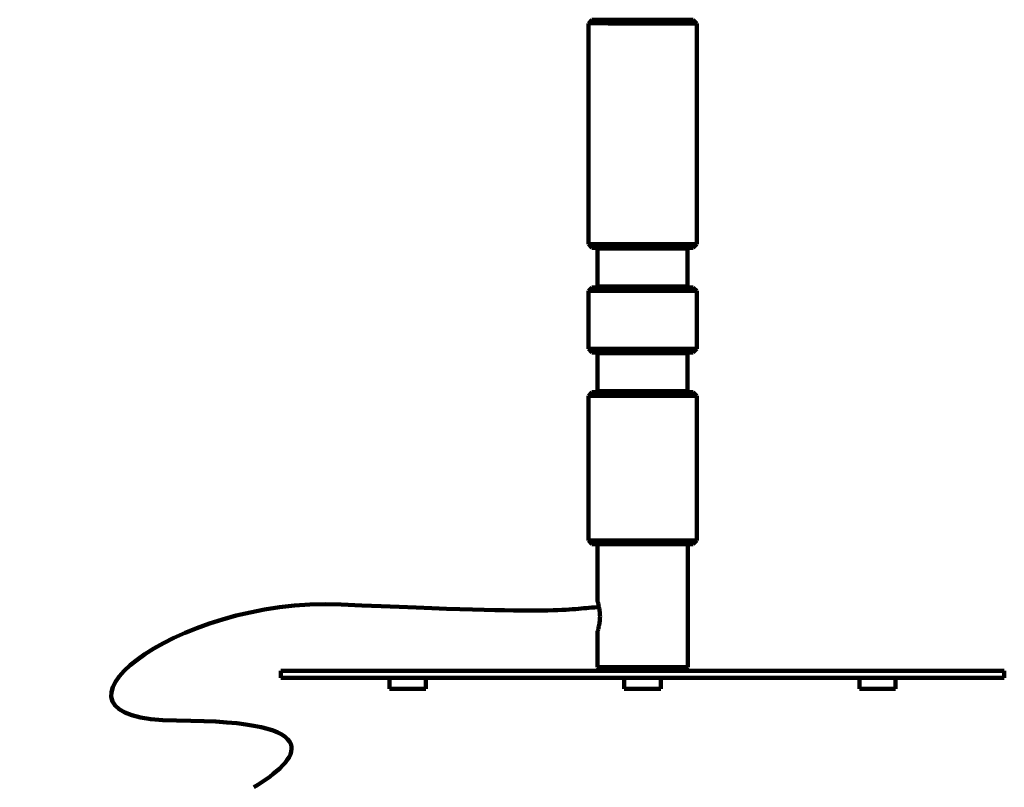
# Model space of a CAD drawing. Header units: millimetres. Extents: x -91 to 147, y -66 to 221.
# Tile 1 of 2: x -91 to 127, y -66 to 104. Entities that reach past the tile are written whole.
import ezdxf

# ---------------------------------------------------------------- set-up
doc = ezdxf.new("R2010")
doc.units = ezdxf.units.MM
doc.header["$MEASUREMENT"] = 0
doc.layers.add('Laag 1', color=7, linetype='Continuous', lineweight=0)

msp = doc.modelspace()

# ---------------------------------------------------------------- linework, layer by layer
at = {"layer": 'Laag 1', "color": 18, "lineweight": 200, "true_color": 0x000000}
for p, q in [((35.59, 103.95), (34.84, 103.14)), ((34.84, 103.16), (34.91, 103.16)), ((34.84, 54.42), (34.84, 103.14)), ((34.91, 103.16), (35.05, 103.16)), ((35.05, 103.16), (35.18, 103.16)), ((35.18, 103.16), (35.39, 103.16)), ((35.39, 103.16), (35.66, 103.16)), ((35.66, 103.95), (35.59, 103.95)), ((35.72, 103.95), (35.66, 103.95)), ((35.66, 103.16), (35.92, 103.16)), ((35.86, 103.95), (35.72, 103.95)), ((35.99, 103.95), (35.86, 103.95)), ((35.92, 103.16), (36.26, 103.16)), ((36.19, 103.95), (35.99, 103.95)), ((36.47, 103.95), (36.19, 103.95)), ((36.26, 103.16), (36.67, 103.16)), ((36.74, 103.95), (36.47, 103.95)), ((36.67, 103.16), (37.07, 103.16)), ((37.07, 103.95), (36.74, 103.95)), ((37.48, 103.95), (37.07, 103.95)), ((37.07, 103.16), (37.55, 103.16)), ((37.88, 103.95), (37.48, 103.95)), ((37.55, 103.16), (38.09, 103.16)), ((38.36, 103.95), (37.88, 103.95)), ((38.09, 103.16), (38.56, 103.16)), ((38.9, 103.95), (38.36, 103.95)), ((38.56, 103.16), (39.17, 103.16)), ((39.44, 103.95), (38.9, 103.95)), ((39.17, 103.14), (39.71, 103.14)), ((39.98, 103.95), (39.44, 103.95)), ((39.71, 103.14), (40.38, 103.14)), ((40.59, 103.95), (39.98, 103.95)), ((40.38, 103.14), (40.99, 103.14)), ((41.19, 103.95), (40.59, 103.95)), ((40.99, 103.14), (41.67, 103.14)), ((41.8, 103.95), (41.19, 103.95)), ((41.67, 103.14), (42.34, 103.14)), ((42.48, 103.95), (41.8, 103.95)), ((42.34, 103.14), (43.09, 103.14)), ((43.15, 103.95), (42.48, 103.95)), ((43.09, 103.14), (43.76, 103.14)), ((43.9, 103.95), (43.15, 103.95)), ((43.76, 103.14), (44.57, 103.14)), ((44.57, 103.95), (43.9, 103.95)), ((45.31, 103.95), (44.57, 103.95)), ((44.57, 103.14), (45.24, 103.14)), ((45.24, 103.14), (45.99, 103.14)), ((46.06, 103.95), (45.31, 103.95)), ((45.99, 103.14), (46.8, 103.14)), ((46.8, 103.95), (46.06, 103.95)), ((47.47, 103.95), (46.8, 103.95)), ((46.8, 103.14), (47.54, 103.14)), ((48.22, 103.95), (47.47, 103.95)), ((47.54, 103.14), (48.28, 103.14)), ((48.96, 103.95), (48.22, 103.95)), ((48.28, 103.14), (49.03, 103.14)), ((49.64, 103.95), (48.96, 103.95)), ((49.03, 103.14), (49.77, 103.14)), ((50.38, 103.95), (49.64, 103.95)), ((49.77, 103.14), (50.45, 103.14)), ((51.05, 103.95), (50.38, 103.95)), ((50.45, 103.14), (51.19, 103.14)), ((51.73, 103.95), (51.05, 103.95)), ((51.19, 103.14), (51.86, 103.14)), ((52.34, 103.95), (51.73, 103.95)), ((51.86, 103.14), (52.54, 103.14)), ((52.95, 103.95), (52.34, 103.95)), ((52.54, 103.14), (53.22, 103.14)), ((53.55, 103.95), (52.95, 103.95)), ((53.22, 103.14), (53.82, 103.14)), ((54.16, 103.95), (53.55, 103.95)), ((53.82, 103.14), (54.43, 103.14)), ((54.7, 103.95), (54.16, 103.95)), ((54.43, 103.14), (54.97, 103.14)), ((55.17, 103.95), (54.7, 103.95)), ((54.97, 103.14), (55.51, 103.14)), ((55.65, 103.95), (55.17, 103.95)), ((55.51, 103.14), (55.99, 103.14)), ((56.05, 103.95), (55.65, 103.95)), ((55.99, 103.14), (56.46, 103.14)), ((56.46, 103.95), (56.05, 103.95)), ((56.79, 103.95), (56.46, 103.95)), ((56.46, 103.14), (56.86, 103.14)), ((57.06, 103.95), (56.79, 103.95)), ((56.86, 103.14), (57.27, 103.14)), ((57.33, 103.95), (57.06, 103.95)), ((57.27, 103.14), (57.6, 103.14)), ((57.6, 103.95), (57.33, 103.95)), ((57.74, 103.95), (57.6, 103.95)), ((57.6, 103.14), (57.87, 103.14)), ((57.87, 103.95), (57.74, 103.95)), ((57.94, 103.95), (57.87, 103.95)), ((57.87, 103.14), (58.14, 103.14)), ((57.94, 103.95), (58.75, 103.14)), ((58.14, 103.14), (58.35, 103.14)), ((58.35, 103.14), (58.55, 103.14)), ((58.55, 103.14), (58.62, 103.14)), ((58.62, 103.14), (58.75, 103.14)), ((58.75, 54.42), (58.75, 103.14)), ((34.91, 54.42), (34.84, 54.42)), ((35.59, 53.6), (34.84, 54.42)), ((35.05, 54.42), (34.91, 54.42)), ((35.18, 54.42), (35.05, 54.42)), ((35.39, 54.42), (35.18, 54.42)), ((35.66, 54.42), (35.39, 54.42)), ((35.92, 54.42), (35.66, 54.42)), ((36.26, 54.42), (35.92, 54.42)), ((36.67, 54.42), (36.26, 54.42)), ((37.07, 54.42), (36.67, 54.42)), ((37.55, 54.42), (37.07, 54.42)), ((38.09, 54.42), (37.55, 54.42)), ((38.56, 54.42), (38.09, 54.42)), ((39.17, 54.42), (38.56, 54.42)), ((39.71, 54.42), (39.17, 54.42)), ((40.38, 54.42), (39.71, 54.42)), ((40.99, 54.42), (40.38, 54.42)), ((41.67, 54.42), (40.99, 54.42)), ((42.34, 54.42), (41.67, 54.42)), ((43.09, 54.42), (42.34, 54.42)), ((43.76, 54.42), (43.09, 54.42)), ((44.57, 54.42), (43.76, 54.42)), ((45.25, 54.42), (44.57, 54.42)), ((45.99, 54.42), (45.25, 54.42)), ((46.8, 54.42), (45.99, 54.42)), ((47.54, 54.42), (46.8, 54.42)), ((48.28, 54.42), (47.54, 54.42)), ((49.03, 54.42), (48.28, 54.42)), ((49.77, 54.42), (49.03, 54.42)), ((50.45, 54.42), (49.77, 54.42)), ((51.19, 54.42), (50.45, 54.42)), ((51.86, 54.42), (51.19, 54.42)), ((52.54, 54.42), (51.86, 54.42)), ((53.22, 54.42), (52.54, 54.42)), ((53.82, 54.42), (53.22, 54.42)), ((54.43, 54.42), (53.82, 54.42)), ((54.97, 54.42), (54.43, 54.42)), ((55.51, 54.42), (54.97, 54.42)), ((55.99, 54.42), (55.51, 54.42)), ((56.46, 54.42), (55.99, 54.42)), ((56.86, 54.42), (56.46, 54.42)), ((57.27, 54.42), (56.86, 54.42)), ((57.61, 54.42), (57.27, 54.42)), ((57.88, 54.42), (57.61, 54.42)), ((58.14, 54.42), (57.88, 54.42)), ((57.94, 53.6), (58.75, 54.42)), ((58.35, 54.42), (58.14, 54.42)), ((58.55, 54.42), (58.35, 54.42)), ((58.62, 54.42), (58.55, 54.42)), ((58.75, 54.42), (58.62, 54.42)), ((35.59, 53.61), (35.66, 53.61)), ((35.66, 53.61), (35.72, 53.61)), ((35.72, 53.61), (35.86, 53.61)), ((35.86, 53.61), (35.99, 53.61)), ((35.99, 53.61), (36.2, 53.61)), ((36.2, 53.61), (36.47, 53.61)), ((36.47, 53.61), (36.74, 53.61)), ((36.74, 53.61), (37.07, 53.61)), ((37.01, 53.61), (36.81, 53.41)), ((36.81, 53.41), (36.87, 53.41)), ((36.81, 45.03), (36.81, 53.41)), ((36.87, 53.41), (37.01, 53.41)), ((37.01, 53.41), (37.21, 53.41)), ((37.07, 53.61), (37.48, 53.61)), ((37.21, 53.41), (37.41, 53.41)), ((37.41, 53.41), (37.68, 53.41)), ((37.48, 53.61), (37.88, 53.61)), ((37.68, 53.41), (37.95, 53.41)), ((37.88, 53.61), (38.36, 53.61)), ((37.95, 53.41), (38.29, 53.41)), ((38.29, 53.41), (38.7, 53.41)), ((38.36, 53.61), (38.9, 53.61)), ((38.7, 53.41), (39.1, 53.41)), ((38.9, 53.61), (39.44, 53.61)), ((39.1, 53.41), (39.58, 53.41)), ((39.44, 53.61), (39.98, 53.61)), ((39.58, 53.41), (40.11, 53.41)), ((39.98, 53.61), (40.59, 53.61)), ((40.11, 53.41), (40.66, 53.41)), ((40.59, 53.61), (41.19, 53.61)), ((40.66, 53.41), (41.2, 53.41)), ((41.19, 53.61), (41.8, 53.61)), ((41.2, 53.41), (41.8, 53.41)), ((41.8, 53.61), (42.48, 53.61)), ((41.8, 53.41), (42.41, 53.41)), ((42.41, 53.41), (43.02, 53.41)), ((42.48, 53.61), (43.15, 53.61)), ((43.02, 53.41), (43.69, 53.41)), ((43.15, 53.61), (43.9, 53.61)), ((43.69, 53.41), (44.37, 53.41)), ((43.9, 53.61), (44.57, 53.61)), ((44.37, 53.41), (45.04, 53.41)), ((44.57, 53.61), (45.32, 53.61)), ((45.04, 53.41), (45.72, 53.41)), ((45.32, 53.61), (46.06, 53.61)), ((45.72, 53.41), (46.4, 53.41)), ((46.06, 53.61), (46.8, 53.61)), ((46.4, 53.41), (47.14, 53.41)), ((46.8, 53.61), (47.47, 53.61)), ((47.14, 53.41), (47.81, 53.41)), ((47.47, 53.61), (48.22, 53.61)), ((47.81, 53.41), (48.49, 53.41)), ((48.22, 53.61), (48.96, 53.61)), ((48.49, 53.41), (49.16, 53.41)), ((48.96, 53.61), (49.64, 53.61)), ((49.16, 53.41), (49.84, 53.41)), ((49.64, 53.61), (50.38, 53.61)), ((49.84, 53.41), (50.51, 53.41)), ((50.38, 53.61), (51.05, 53.61)), ((50.51, 53.41), (51.12, 53.41)), ((51.05, 53.61), (51.73, 53.61)), ((51.12, 53.41), (51.73, 53.41)), ((51.73, 53.61), (52.34, 53.61)), ((51.73, 53.41), (52.34, 53.41)), ((52.34, 53.61), (52.95, 53.61)), ((52.34, 53.41), (52.88, 53.41)), ((52.88, 53.41), (53.48, 53.41)), ((52.95, 53.61), (53.55, 53.61)), ((53.48, 53.41), (53.96, 53.41)), ((53.55, 53.61), (54.16, 53.61)), ((53.96, 53.41), (54.43, 53.41)), ((54.16, 53.61), (54.7, 53.61)), ((54.43, 53.41), (54.84, 53.41)), ((54.7, 53.61), (55.17, 53.61)), ((54.84, 53.41), (55.24, 53.41)), ((55.17, 53.61), (55.65, 53.61)), ((55.24, 53.41), (55.58, 53.41)), ((55.58, 53.41), (55.91, 53.41)), ((55.65, 53.61), (56.05, 53.61)), ((55.91, 53.41), (56.18, 53.41)), ((56.05, 53.61), (56.46, 53.61)), ((56.18, 53.41), (56.39, 53.41)), ((56.39, 53.41), (56.52, 53.41)), ((56.46, 53.61), (56.8, 53.61)), ((56.52, 53.41), (56.66, 53.41)), ((56.59, 53.61), (56.72, 53.41)), ((56.66, 53.41), (56.72, 53.41)), ((56.72, 45.03), (56.72, 53.41)), ((56.8, 53.61), (57.07, 53.61)), ((57.07, 53.61), (57.34, 53.61)), ((57.34, 53.61), (57.61, 53.61)), ((57.61, 53.61), (57.74, 53.61)), ((57.74, 53.61), (57.88, 53.61)), ((57.88, 53.61), (57.94, 53.61)), ((34.84, 44.06), (34.91, 44.06)), ((35.59, 44.8), (34.85, 44.06)), ((34.85, 31.29), (34.85, 44.06)), ((34.91, 44.06), (35.05, 44.06)), ((35.05, 44.06), (35.18, 44.06)), ((35.18, 44.06), (35.39, 44.06)), ((35.39, 44.06), (35.66, 44.06)), ((35.66, 44.8), (35.59, 44.8)), ((35.72, 44.8), (35.66, 44.8)), ((35.66, 44.06), (35.93, 44.06)), ((35.86, 44.8), (35.72, 44.8)), ((36, 44.8), (35.86, 44.8)), ((35.93, 44.06), (36.26, 44.06)), ((36.2, 44.8), (36, 44.8)), ((36.47, 44.8), (36.2, 44.8)), ((36.26, 44.06), (36.67, 44.06)), ((36.74, 44.8), (36.47, 44.8)), ((36.67, 44.06), (37.07, 44.06)), ((37.08, 44.8), (36.74, 44.8)), ((36.87, 45.03), (36.81, 45.03)), ((37.01, 44.82), (36.81, 45.03)), ((37.01, 45.03), (36.87, 45.03)), ((37.21, 45.03), (37.01, 45.03)), ((37.07, 44.06), (37.55, 44.06)), ((37.48, 44.8), (37.08, 44.8)), ((37.41, 45.03), (37.21, 45.03)), ((37.68, 45.03), (37.41, 45.03)), ((37.88, 44.8), (37.48, 44.8)), ((37.55, 44.06), (38.09, 44.06)), ((37.95, 45.03), (37.68, 45.03)), ((38.36, 44.8), (37.88, 44.8)), ((38.29, 45.03), (37.95, 45.03)), ((38.09, 44.06), (38.56, 44.06)), ((38.7, 45.03), (38.29, 45.03)), ((38.9, 44.8), (38.36, 44.8)), ((38.56, 44.06), (39.17, 44.06)), ((39.1, 45.03), (38.7, 45.03)), ((39.44, 44.8), (38.9, 44.8)), ((39.58, 45.03), (39.1, 45.03)), ((39.17, 44.06), (39.71, 44.06)), ((39.98, 44.8), (39.44, 44.8)), ((40.11, 45.03), (39.58, 45.03)), ((39.71, 44.06), (40.38, 44.06)), ((40.59, 44.8), (39.98, 44.8)), ((40.66, 45.03), (40.11, 45.03)), ((40.38, 44.06), (40.99, 44.06)), ((41.19, 44.8), (40.59, 44.8)), ((41.2, 45.03), (40.66, 45.03)), ((40.99, 44.06), (41.67, 44.06)), ((41.8, 44.8), (41.19, 44.8)), ((41.8, 45.03), (41.2, 45.03)), ((41.67, 44.06), (42.34, 44.06)), ((42.41, 45.03), (41.8, 45.03)), ((42.48, 44.8), (41.8, 44.8)), ((42.34, 44.06), (43.09, 44.06)), ((43.02, 45.03), (42.41, 45.03)), ((43.15, 44.8), (42.48, 44.8)), ((43.69, 45.03), (43.02, 45.03)), ((43.09, 44.06), (43.76, 44.06)), ((43.9, 44.8), (43.15, 44.8)), ((44.37, 45.03), (43.69, 45.03)), ((43.76, 44.06), (44.57, 44.06)), ((44.57, 44.8), (43.9, 44.8)), ((45.04, 45.03), (44.37, 45.03)), ((45.31, 44.8), (44.57, 44.8)), ((44.57, 44.06), (45.25, 44.06)), ((45.72, 45.03), (45.04, 45.03)), ((45.25, 44.06), (45.99, 44.06)), ((46.06, 44.8), (45.31, 44.8)), ((46.4, 45.03), (45.72, 45.03)), ((45.99, 44.06), (46.8, 44.06)), ((46.8, 44.8), (46.06, 44.8)), ((47.14, 45.03), (46.4, 45.03)), ((47.48, 44.8), (46.8, 44.8)), ((46.8, 44.06), (47.54, 44.06)), ((47.81, 45.03), (47.14, 45.03)), ((48.22, 44.8), (47.48, 44.8)), ((47.54, 44.06), (48.29, 44.06)), ((48.49, 45.03), (47.81, 45.03)), ((48.96, 44.8), (48.22, 44.8)), ((48.29, 44.06), (49.03, 44.06)), ((49.16, 45.03), (48.49, 45.03)), ((49.64, 44.8), (48.96, 44.8)), ((49.03, 44.06), (49.77, 44.06)), ((49.84, 45.03), (49.16, 45.03)), ((50.38, 44.8), (49.64, 44.8)), ((49.77, 44.06), (50.45, 44.06)), ((50.51, 45.03), (49.84, 45.03)), ((51.05, 44.8), (50.38, 44.8)), ((50.45, 44.06), (51.19, 44.06)), ((51.12, 45.03), (50.51, 45.03)), ((51.73, 44.8), (51.05, 44.8)), ((51.73, 45.03), (51.12, 45.03)), ((51.19, 44.06), (51.86, 44.06)), ((52.34, 45.03), (51.73, 45.03)), ((52.34, 44.8), (51.73, 44.8)), ((51.86, 44.06), (52.54, 44.06)), ((52.88, 45.02), (52.34, 45.02)), ((52.94, 44.8), (52.34, 44.8)), ((52.54, 44.06), (53.22, 44.06)), ((53.49, 45.02), (52.88, 45.02)), ((53.55, 44.8), (52.94, 44.8)), ((53.22, 44.06), (53.82, 44.06)), ((53.96, 45.02), (53.49, 45.02)), ((54.16, 44.8), (53.55, 44.8)), ((53.82, 44.06), (54.43, 44.06)), ((54.43, 45.02), (53.96, 45.02)), ((54.7, 44.8), (54.16, 44.8)), ((54.84, 45.02), (54.43, 45.02)), ((54.43, 44.06), (54.97, 44.06)), ((55.17, 44.8), (54.7, 44.8)), ((55.24, 45.02), (54.84, 45.02)), ((54.97, 44.06), (55.51, 44.06)), ((55.65, 44.8), (55.17, 44.8)), ((55.58, 45.02), (55.24, 45.02)), ((55.51, 44.06), (55.98, 44.06)), ((55.92, 45.02), (55.58, 45.02)), ((56.05, 44.8), (55.65, 44.8)), ((56.19, 45.02), (55.92, 45.02)), ((55.98, 44.06), (56.46, 44.06)), ((56.46, 44.8), (56.05, 44.8)), ((56.39, 45.02), (56.19, 45.02)), ((56.53, 45.02), (56.39, 45.02)), ((56.8, 44.8), (56.46, 44.8)), ((56.46, 44.06), (56.86, 44.06)), ((56.66, 45.02), (56.53, 45.02)), ((56.59, 44.82), (56.72, 45.03)), ((56.72, 45.02), (56.66, 45.02)), ((57.07, 44.8), (56.8, 44.8)), ((56.86, 44.06), (57.27, 44.06)), ((57.33, 44.8), (57.07, 44.8)), ((57.27, 44.06), (57.61, 44.06)), ((57.61, 44.8), (57.33, 44.8)), ((57.74, 44.8), (57.61, 44.8)), ((57.61, 44.06), (57.88, 44.06)), ((57.88, 44.8), (57.74, 44.8)), ((57.94, 44.8), (57.88, 44.8)), ((57.88, 44.06), (58.15, 44.06)), ((57.94, 44.8), (58.75, 44.06)), ((58.15, 44.06), (58.35, 44.06)), ((58.35, 44.06), (58.55, 44.06)), ((58.55, 44.06), (58.62, 44.06)), ((58.62, 44.06), (58.75, 44.06)), ((58.75, 31.29), (58.75, 44.06)), ((34.91, 31.28), (34.84, 31.28)), ((35.59, 30.48), (34.85, 31.29)), ((35.05, 31.28), (34.91, 31.28)), ((35.18, 31.28), (35.05, 31.28)), ((35.39, 31.28), (35.18, 31.28)), ((35.66, 31.28), (35.39, 31.28)), ((35.59, 30.47), (35.66, 30.47)), ((35.93, 31.28), (35.66, 31.28)), ((35.66, 30.47), (35.72, 30.47)), ((35.72, 30.47), (35.86, 30.47)), ((35.86, 30.47), (35.99, 30.47)), ((36.26, 31.28), (35.93, 31.28)), ((35.99, 30.47), (36.2, 30.47)), ((36.2, 30.47), (36.47, 30.47)), ((36.67, 31.28), (36.26, 31.28)), ((36.47, 30.47), (36.74, 30.47)), ((37.07, 31.28), (36.67, 31.28)), ((36.74, 30.47), (37.07, 30.47)), ((37.01, 30.49), (36.8, 30.29)), ((37.55, 31.28), (37.07, 31.28)), ((37.07, 30.47), (37.48, 30.47)), ((37.48, 30.47), (37.89, 30.47)), ((38.09, 31.28), (37.55, 31.28)), ((37.89, 30.47), (38.36, 30.47)), ((38.56, 31.28), (38.09, 31.28)), ((38.36, 30.47), (38.9, 30.47)), ((39.17, 31.28), (38.56, 31.28)), ((38.9, 30.47), (39.44, 30.47)), ((39.71, 31.28), (39.17, 31.28)), ((39.44, 30.47), (39.98, 30.47)), ((40.38, 31.28), (39.71, 31.28)), ((39.98, 30.47), (40.59, 30.47)), ((40.99, 31.28), (40.38, 31.28)), ((40.59, 30.47), (41.19, 30.47)), ((41.67, 31.28), (40.99, 31.28)), ((41.19, 30.47), (41.8, 30.47)), ((42.34, 31.28), (41.67, 31.28)), ((41.8, 30.47), (42.48, 30.47)), ((43.09, 31.28), (42.34, 31.28)), ((42.48, 30.47), (43.16, 30.47)), ((43.76, 31.28), (43.09, 31.28)), ((43.16, 30.47), (43.89, 30.47)), ((44.57, 31.28), (43.76, 31.28)), ((43.89, 30.47), (44.57, 30.47)), ((45.25, 31.28), (44.57, 31.28)), ((44.57, 30.47), (45.31, 30.47)), ((45.99, 31.28), (45.25, 31.28)), ((45.31, 30.47), (46.05, 30.47)), ((46.8, 31.28), (45.99, 31.28)), ((46.05, 30.47), (46.8, 30.47)), ((47.54, 31.28), (46.8, 31.28)), ((46.8, 30.47), (47.47, 30.47)), ((47.47, 30.47), (48.22, 30.47)), ((48.29, 31.28), (47.54, 31.28)), ((48.22, 30.47), (48.96, 30.47)), ((49.03, 31.28), (48.29, 31.28)), ((48.96, 30.47), (49.64, 30.47)), ((49.77, 31.28), (49.03, 31.28)), ((49.64, 30.47), (50.38, 30.47)), ((50.45, 31.28), (49.77, 31.28)), ((50.38, 30.47), (51.05, 30.47)), ((51.19, 31.28), (50.45, 31.28)), ((51.05, 30.47), (51.73, 30.47)), ((51.87, 31.28), (51.19, 31.28)), ((51.73, 30.47), (52.34, 30.47)), ((52.54, 31.28), (51.87, 31.28)), ((52.34, 30.47), (52.95, 30.47)), ((53.22, 31.28), (52.54, 31.28)), ((52.95, 30.47), (53.55, 30.47)), ((53.82, 31.28), (53.22, 31.28)), ((53.55, 30.47), (54.16, 30.47)), ((54.43, 31.28), (53.82, 31.28)), ((54.16, 30.47), (54.7, 30.47)), ((54.97, 31.28), (54.43, 31.28)), ((54.7, 30.47), (55.17, 30.47)), ((55.51, 31.28), (54.97, 31.28)), ((55.17, 30.47), (55.65, 30.47)), ((55.98, 31.28), (55.51, 31.28)), ((55.65, 30.47), (56.05, 30.47)), ((56.46, 31.28), (55.98, 31.28)), ((56.05, 30.47), (56.46, 30.47)), ((56.86, 31.28), (56.46, 31.28)), ((56.46, 30.47), (56.79, 30.47)), ((56.59, 30.49), (56.72, 30.29)), ((56.79, 30.47), (57.06, 30.47)), ((57.27, 31.28), (56.86, 31.28)), ((57.06, 30.47), (57.33, 30.47)), ((57.6, 31.28), (57.27, 31.28)), ((57.33, 30.47), (57.6, 30.47)), ((57.87, 31.28), (57.6, 31.28)), ((57.6, 30.47), (57.74, 30.47)), ((57.74, 30.47), (57.87, 30.47)), ((58.14, 31.28), (57.87, 31.28)), ((57.87, 30.47), (57.94, 30.47)), ((57.94, 30.48), (58.75, 31.29)), ((58.35, 31.28), (58.14, 31.28)), ((58.55, 31.28), (58.35, 31.28)), ((58.62, 31.28), (58.55, 31.28)), ((58.75, 31.28), (58.62, 31.28)), ((36.8, 30.29), (36.87, 30.29)), ((36.8, 21.91), (36.8, 30.29)), ((36.87, 30.29), (37.01, 30.29)), ((37.01, 30.29), (37.21, 30.29)), ((37.21, 30.29), (37.41, 30.29)), ((37.41, 30.29), (37.68, 30.29)), ((37.68, 30.29), (37.95, 30.29)), ((37.95, 30.29), (38.29, 30.29)), ((38.29, 30.29), (38.69, 30.29)), ((38.69, 30.29), (39.1, 30.29)), ((39.1, 30.29), (39.57, 30.29)), ((39.57, 30.29), (40.11, 30.29)), ((40.11, 30.29), (40.65, 30.29)), ((40.65, 30.29), (41.19, 30.29)), ((41.19, 30.29), (41.8, 30.29)), ((41.8, 30.29), (42.41, 30.29)), ((42.41, 30.29), (43.02, 30.29)), ((43.02, 30.29), (43.69, 30.29)), ((43.69, 30.29), (44.37, 30.29)), ((44.37, 30.29), (45.04, 30.29)), ((45.04, 30.29), (45.72, 30.29)), ((45.72, 30.29), (46.39, 30.29)), ((46.39, 30.29), (47.14, 30.29)), ((47.14, 30.29), (47.81, 30.29)), ((47.81, 30.29), (48.49, 30.29)), ((48.49, 30.29), (49.16, 30.29)), ((49.16, 30.29), (49.84, 30.29)), ((49.84, 30.29), (50.51, 30.29)), ((50.51, 30.29), (51.12, 30.29)), ((51.12, 30.29), (51.73, 30.29)), ((51.73, 30.29), (52.34, 30.29)), ((52.34, 30.29), (52.88, 30.29)), ((52.88, 30.29), (53.49, 30.29)), ((53.49, 30.29), (53.96, 30.29)), ((53.96, 30.29), (54.43, 30.29)), ((54.43, 30.29), (54.84, 30.29)), ((54.84, 30.29), (55.24, 30.29)), ((55.24, 30.29), (55.58, 30.29)), ((55.58, 30.29), (55.92, 30.29)), ((55.92, 30.29), (56.19, 30.29)), ((56.19, 30.29), (56.39, 30.29)), ((56.39, 30.29), (56.53, 30.29)), ((56.53, 30.29), (56.66, 30.29)), ((56.66, 30.29), (56.72, 30.29)), ((56.72, 21.91), (56.72, 30.29)), ((36.87, 21.91), (36.8, 21.91)), ((37.01, 21.71), (36.8, 21.91)), ((37.01, 21.91), (36.87, 21.91)), ((37.21, 21.91), (37.01, 21.91)), ((37.41, 21.91), (37.21, 21.91)), ((37.68, 21.91), (37.41, 21.91)), ((37.95, 21.91), (37.68, 21.91)), ((38.29, 21.91), (37.95, 21.91)), ((38.69, 21.91), (38.29, 21.91)), ((39.1, 21.91), (38.69, 21.91)), ((39.57, 21.91), (39.1, 21.91)), ((40.11, 21.91), (39.57, 21.91)), ((40.65, 21.91), (40.11, 21.91)), ((41.19, 21.91), (40.65, 21.91)), ((41.8, 21.91), (41.19, 21.91)), ((42.41, 21.91), (41.8, 21.91)), ((43.02, 21.91), (42.41, 21.91)), ((43.69, 21.91), (43.02, 21.91)), ((44.37, 21.91), (43.69, 21.91)), ((45.04, 21.91), (44.37, 21.91)), ((45.72, 21.91), (45.04, 21.91)), ((46.39, 21.91), (45.72, 21.91)), ((47.14, 21.91), (46.39, 21.91)), ((47.81, 21.91), (47.14, 21.91)), ((48.49, 21.91), (47.81, 21.91)), ((49.16, 21.91), (48.49, 21.91)), ((49.84, 21.91), (49.16, 21.91)), ((50.51, 21.91), (49.84, 21.91)), ((51.12, 21.91), (50.51, 21.91)), ((51.73, 21.91), (51.12, 21.91)), ((52.34, 21.91), (51.73, 21.91)), ((52.88, 21.91), (52.34, 21.91)), ((53.49, 21.91), (52.88, 21.91)), ((53.96, 21.91), (53.49, 21.91)), ((54.43, 21.91), (53.96, 21.91)), ((54.84, 21.91), (54.43, 21.91)), ((55.24, 21.91), (54.84, 21.91)), ((55.58, 21.91), (55.24, 21.91)), ((55.92, 21.91), (55.58, 21.91)), ((56.19, 21.91), (55.92, 21.91)), ((56.39, 21.91), (56.19, 21.91)), ((56.53, 21.91), (56.39, 21.91)), ((56.66, 21.91), (56.53, 21.91)), ((56.59, 21.71), (56.72, 21.91)), ((56.72, 21.91), (56.66, 21.91)), ((35.59, 21.7), (34.85, 20.89)), ((34.85, -11.08), (34.85, 20.89)), ((34.85, 20.88), (34.91, 20.88)), ((34.91, 20.88), (35.05, 20.88)), ((35.05, 20.88), (35.19, 20.88)), ((35.19, 20.88), (35.39, 20.88)), ((35.39, 20.88), (35.66, 20.88)), ((35.66, 21.7), (35.59, 21.7)), ((35.72, 21.7), (35.66, 21.7)), ((35.66, 20.88), (35.93, 20.88)), ((35.86, 21.7), (35.72, 21.7)), ((35.99, 21.7), (35.86, 21.7)), ((35.93, 20.88), (36.27, 20.88)), ((36.2, 21.7), (35.99, 21.7)), ((36.46, 21.7), (36.2, 21.7)), ((36.27, 20.88), (36.67, 20.88)), ((36.73, 21.7), (36.46, 21.7)), ((36.67, 20.88), (37.08, 20.88)), ((37.07, 21.7), (36.73, 21.7)), ((37.48, 21.7), (37.07, 21.7)), ((37.08, 20.88), (37.55, 20.88)), ((37.88, 21.7), (37.48, 21.7)), ((37.55, 20.88), (38.09, 20.88)), ((38.36, 21.7), (37.88, 21.7)), ((38.09, 20.88), (38.56, 20.88)), ((38.9, 21.7), (38.36, 21.7)), ((38.56, 20.88), (39.17, 20.88)), ((39.44, 21.7), (38.9, 21.7)), ((39.17, 20.88), (39.71, 20.88)), ((39.98, 21.7), (39.44, 21.7)), ((39.71, 20.88), (40.38, 20.88)), ((40.59, 21.7), (39.98, 21.7)), ((40.38, 20.88), (40.99, 20.88)), ((41.19, 21.7), (40.59, 21.7)), ((40.99, 20.88), (41.67, 20.88)), ((41.8, 21.7), (41.19, 21.7)), ((41.67, 20.89), (42.34, 20.89)), ((42.48, 21.7), (41.8, 21.7)), ((42.34, 20.89), (43.08, 20.89)), ((43.15, 21.7), (42.48, 21.7)), ((43.08, 20.89), (43.76, 20.89)), ((43.9, 21.7), (43.15, 21.7)), ((43.76, 20.89), (44.57, 20.89)), ((44.57, 21.7), (43.9, 21.7)), ((45.31, 21.7), (44.57, 21.7)), ((44.57, 20.89), (45.25, 20.89)), ((45.25, 20.89), (45.99, 20.89)), ((46.06, 21.7), (45.31, 21.7)), ((45.99, 20.89), (46.8, 20.89)), ((46.8, 21.7), (46.06, 21.7)), ((47.47, 21.7), (46.8, 21.7)), ((46.8, 20.89), (47.54, 20.89)), ((48.22, 21.7), (47.47, 21.7)), ((47.54, 20.89), (48.28, 20.89)), ((48.96, 21.7), (48.22, 21.7)), ((48.28, 20.89), (49.03, 20.89)), ((49.63, 21.7), (48.96, 21.7)), ((49.03, 20.89), (49.77, 20.89)), ((50.38, 21.7), (49.63, 21.7)), ((49.77, 20.89), (50.45, 20.89)), ((51.05, 21.7), (50.38, 21.7)), ((50.45, 20.89), (51.19, 20.89)), ((51.73, 21.7), (51.05, 21.7)), ((51.19, 20.89), (51.86, 20.89)), ((52.34, 21.7), (51.73, 21.7)), ((51.86, 20.89), (52.54, 20.89)), ((52.95, 21.7), (52.34, 21.7)), ((52.54, 20.89), (53.21, 20.89)), ((53.55, 21.7), (52.95, 21.7)), ((53.21, 20.89), (53.82, 20.89)), ((54.16, 21.7), (53.55, 21.7)), ((53.82, 20.89), (54.43, 20.89)), ((54.7, 21.7), (54.16, 21.7)), ((54.43, 20.89), (54.97, 20.89)), ((55.17, 21.7), (54.7, 21.7)), ((54.97, 20.89), (55.51, 20.89)), ((55.65, 21.7), (55.17, 21.7)), ((55.51, 20.89), (55.98, 20.89)), ((56.05, 21.7), (55.65, 21.7)), ((55.98, 20.89), (56.46, 20.89)), ((56.46, 21.7), (56.05, 21.7)), ((56.8, 21.7), (56.46, 21.7)), ((56.46, 20.89), (56.86, 20.89)), ((57.06, 21.7), (56.8, 21.7)), ((56.86, 20.89), (57.27, 20.89)), ((57.34, 21.7), (57.06, 21.7)), ((57.27, 20.89), (57.61, 20.89)), ((57.61, 21.7), (57.34, 21.7)), ((57.74, 21.7), (57.61, 21.7)), ((57.61, 20.89), (57.88, 20.89)), ((57.88, 21.7), (57.74, 21.7)), ((57.94, 21.7), (57.88, 21.7)), ((57.88, 20.89), (58.15, 20.89)), ((57.94, 21.7), (58.75, 20.89)), ((58.15, 20.89), (58.35, 20.89)), ((58.35, 20.89), (58.55, 20.89)), ((58.55, 20.89), (58.62, 20.89)), ((58.62, 20.89), (58.75, 20.89)), ((58.75, -11.08), (58.75, 20.89)), ((34.91, -11.08), (34.85, -11.08)), ((35.59, -11.83), (34.85, -11.08)), ((35.05, -11.08), (34.91, -11.08)), ((35.19, -11.08), (35.05, -11.08)), ((35.39, -11.08), (35.19, -11.08)), ((35.66, -11.08), (35.39, -11.08)), ((35.59, -11.83), (35.66, -11.83)), ((35.93, -11.08), (35.66, -11.08)), ((35.66, -11.83), (35.72, -11.83)), ((35.72, -11.83), (35.86, -11.83)), ((35.86, -11.83), (36, -11.83)), ((36.27, -11.08), (35.93, -11.08)), ((36, -11.83), (36.2, -11.83)), ((36.2, -11.83), (36.47, -11.83)), ((36.67, -11.08), (36.27, -11.08)), ((36.47, -11.83), (36.74, -11.83)), ((37.08, -11.08), (36.67, -11.08)), ((36.74, -11.83), (37.08, -11.83)), ((36.81, -11.84), (36.81, -24.47)), ((37.55, -11.08), (37.08, -11.08)), ((37.08, -11.83), (37.48, -11.83)), ((37.48, -11.83), (37.88, -11.83)), ((38.09, -11.08), (37.55, -11.08)), ((37.88, -11.83), (38.36, -11.83)), ((38.56, -11.08), (38.09, -11.08)), ((38.36, -11.83), (38.9, -11.83)), ((39.17, -11.08), (38.56, -11.08)), ((38.9, -11.83), (39.44, -11.83)), ((39.71, -11.08), (39.17, -11.08)), ((39.44, -11.83), (39.98, -11.83)), ((40.38, -11.08), (39.71, -11.08)), ((39.98, -11.83), (40.59, -11.83)), ((40.99, -11.08), (40.38, -11.08)), ((40.59, -11.83), (41.19, -11.83)), ((41.67, -11.08), (40.99, -11.08)), ((41.19, -11.83), (41.8, -11.83)), ((42.34, -11.08), (41.67, -11.08)), ((41.8, -11.83), (42.48, -11.83)), ((43.09, -11.08), (42.34, -11.08)), ((42.48, -11.83), (43.15, -11.83)), ((43.76, -11.08), (43.09, -11.08)), ((43.15, -11.83), (43.9, -11.83)), ((44.57, -11.08), (43.76, -11.08)), ((43.9, -11.83), (44.57, -11.83)), ((45.25, -11.08), (44.57, -11.08)), ((44.57, -11.83), (45.31, -11.83)), ((45.99, -11.08), (45.25, -11.08)), ((45.31, -11.83), (46.06, -11.83)), ((46.8, -11.08), (45.99, -11.08)), ((46.06, -11.83), (46.8, -11.83)), ((47.54, -11.08), (46.8, -11.08)), ((46.8, -11.83), (47.48, -11.83)), ((47.48, -11.83), (48.22, -11.83)), ((48.29, -11.08), (47.54, -11.08)), ((48.22, -11.83), (48.96, -11.83)), ((49.03, -11.08), (48.29, -11.08)), ((48.96, -11.83), (49.64, -11.83)), ((49.77, -11.08), (49.03, -11.08)), ((49.64, -11.83), (50.38, -11.83)), ((50.45, -11.08), (49.77, -11.08)), ((50.38, -11.83), (51.05, -11.83)), ((51.19, -11.08), (50.45, -11.08)), ((51.05, -11.83), (51.73, -11.83)), ((51.86, -11.08), (51.19, -11.08)), ((51.73, -11.83), (52.34, -11.83)), ((52.54, -11.08), (51.86, -11.08)), ((52.34, -11.83), (52.94, -11.83)), ((53.22, -11.08), (52.54, -11.08)), ((52.94, -11.83), (53.55, -11.83)), ((53.82, -11.08), (53.22, -11.08)), ((53.55, -11.83), (54.16, -11.83)), ((54.43, -11.08), (53.82, -11.08)), ((54.16, -11.83), (54.7, -11.83)), ((54.97, -11.08), (54.43, -11.08)), ((54.7, -11.83), (55.17, -11.83)), ((55.51, -11.08), (54.97, -11.08)), ((55.17, -11.83), (55.65, -11.83)), ((55.98, -11.08), (55.51, -11.08)), ((55.65, -11.83), (56.05, -11.83)), ((56.46, -11.08), (55.98, -11.08)), ((56.05, -11.83), (56.46, -11.83)), ((56.86, -11.08), (56.46, -11.08)), ((56.46, -11.83), (56.8, -11.83)), ((56.73, -11.84), (56.73, -39)), ((56.8, -11.83), (57.07, -11.83)), ((57.27, -11.08), (56.86, -11.08)), ((57.07, -11.83), (57.33, -11.83)), ((57.61, -11.08), (57.27, -11.08)), ((57.33, -11.83), (57.61, -11.83)), ((57.88, -11.08), (57.61, -11.08)), ((57.61, -11.83), (57.74, -11.83)), ((57.74, -11.83), (57.88, -11.83)), ((58.15, -11.08), (57.88, -11.08)), ((57.88, -11.83), (57.94, -11.83)), ((57.94, -11.83), (58.75, -11.08)), ((58.35, -11.08), (58.15, -11.08)), ((58.55, -11.08), (58.35, -11.08)), ((58.62, -11.08), (58.55, -11.08)), ((58.75, -11.08), (58.62, -11.08)), ((36.81, -24.47), (36.81, -24.54)), ((36.81, -24.54), (36.87, -24.61)), ((36.87, -24.61), (36.87, -24.75)), ((36.87, -24.75), (36.94, -24.88)), ((36.94, -24.88), (37.01, -25.08)), ((37.01, -25.08), (37.01, -25.22)), ((37.01, -25.22), (37.07, -25.49)), ((37.07, -25.49), (37.14, -25.69)), ((37.14, -25.69), (37.21, -25.96)), ((37.21, -25.96), (37.28, -26.23)), ((37.28, -26.23), (37.28, -26.57)), ((37.28, -26.57), (37.34, -26.84)), ((37.34, -26.84), (37.34, -27.18)), ((37.34, -27.18), (37.34, -27.52)), ((37.34, -27.52), (37.41, -27.85)), ((37.41, -27.85), (37.34, -28.12)), ((37.34, -28.12), (37.34, -28.46)), ((37.07, -30.22), (37.01, -30.42)), ((37.01, -30.42), (37.01, -30.62)), ((37.14, -29.95), (37.07, -30.22)), ((37.21, -29.68), (37.14, -29.95)), ((37.28, -29.41), (37.21, -29.68)), ((37.34, -28.8), (37.28, -29.14)), ((37.28, -29.14), (37.28, -29.41)), ((37.34, -28.46), (37.34, -28.8)), ((36.87, -31.03), (36.81, -31.1)), ((36.81, -31.1), (36.81, -31.16)), ((36.81, -31.16), (36.81, -39)), ((36.94, -30.76), (36.87, -30.89)), ((36.87, -30.89), (36.87, -31.03)), ((37.01, -30.62), (36.94, -30.76)), ((36.87, -39), (36.81, -39)), ((37.61, -39.82), (36.81, -39)), ((37.01, -39), (36.87, -39)), ((37.21, -39), (37.01, -39)), ((37.41, -39), (37.21, -39)), ((37.68, -39), (37.41, -39)), ((37.95, -39), (37.68, -39)), ((38.29, -39), (37.95, -39)), ((38.7, -39), (38.29, -39)), ((39.1, -39), (38.7, -39)), ((39.57, -39), (39.1, -39)), ((40.11, -39), (39.57, -39)), ((40.66, -39), (40.11, -39)), ((41.19, -39), (40.66, -39)), ((41.8, -39), (41.19, -39)), ((42.41, -39), (41.8, -39)), ((43.02, -39), (42.41, -39)), ((43.69, -39), (43.02, -39)), ((44.37, -39), (43.69, -39)), ((45.04, -39), (44.37, -39)), ((45.72, -39), (45.04, -39)), ((46.39, -39), (45.72, -39)), ((47.14, -39), (46.39, -39)), ((47.81, -39), (47.14, -39)), ((48.49, -39), (47.81, -39)), ((49.16, -39), (48.49, -39)), ((49.84, -39), (49.16, -39)), ((50.51, -39), (49.84, -39)), ((51.12, -39), (50.51, -39)), ((51.73, -39), (51.12, -39)), ((52.34, -39), (51.73, -39)), ((52.88, -39), (52.34, -39)), ((53.49, -39), (52.88, -39)), ((53.96, -39), (53.49, -39)), ((54.43, -39), (53.96, -39)), ((54.84, -39), (54.43, -39)), ((55.24, -39), (54.84, -39)), ((55.58, -39), (55.24, -39)), ((55.92, -39), (55.58, -39)), ((56.19, -39), (55.92, -39)), ((55.98, -39.82), (56.73, -39)), ((56.39, -39), (56.19, -39)), ((56.52, -39), (56.39, -39)), ((56.66, -39), (56.52, -39)), ((56.73, -39), (56.66, -39)), ((-33.1, -41.39), (-33.1, -39.84)), ((-33.03, -39.84), (-33.09, -39.84)), ((-32.96, -39.84), (-33.03, -39.84)), ((-32.82, -39.84), (-32.96, -39.84)), ((-32.69, -39.84), (-32.82, -39.84)), ((-32.49, -39.84), (-32.69, -39.84)), ((-32.22, -39.84), (-32.49, -39.84)), ((-31.88, -39.84), (-32.22, -39.84)), ((-31.54, -39.84), (-31.88, -39.84)), ((-31.14, -39.84), (-31.54, -39.84)), ((-30.66, -39.84), (-31.14, -39.84)), ((-30.19, -39.84), (-30.66, -39.84)), ((-29.65, -39.84), (-30.19, -39.84)), ((-29.04, -39.84), (-29.65, -39.84)), ((-28.43, -39.84), (-29.04, -39.84)), ((-27.69, -39.84), (-28.43, -39.84)), ((-27.01, -39.84), (-27.69, -39.84)), ((-26.2, -39.84), (-27.01, -39.84)), ((-25.39, -39.84), (-26.2, -39.84)), ((-24.58, -39.84), (-25.39, -39.84)), ((-23.63, -39.84), (-24.58, -39.84)), ((-22.69, -39.84), (-23.63, -39.84)), ((-21.74, -39.84), (-22.69, -39.84)), ((-20.66, -39.84), (-21.74, -39.84)), ((-19.58, -39.84), (-20.66, -39.84)), ((-18.5, -39.84), (-19.58, -39.84)), ((-17.35, -39.84), (-18.5, -39.84)), ((-16.2, -39.84), (-17.35, -39.84)), ((-14.91, -39.84), (-16.2, -39.84)), ((-13.7, -39.84), (-14.91, -39.84)), ((-12.41, -39.84), (-13.7, -39.84)), ((-11.06, -39.84), (-12.41, -39.84)), ((-9.71, -39.84), (-11.06, -39.84)), ((-8.29, -39.84), (-9.71, -39.84)), ((-6.87, -39.84), (-8.29, -39.84)), ((-5.38, -39.84), (-6.87, -39.84)), ((-3.9, -39.84), (-5.38, -39.84)), ((-2.34, -39.84), (-3.9, -39.84)), ((-0.79, -39.84), (-2.34, -39.84)), ((0.77, -39.84), (-0.79, -39.84)), ((2.39, -39.84), (0.77, -39.84)), ((4.08, -39.84), (2.39, -39.84)), ((5.7, -39.84), (4.08, -39.84)), ((7.46, -39.84), (5.7, -39.84)), ((9.15, -39.84), (7.46, -39.84)), ((10.91, -39.84), (9.15, -39.84)), ((12.67, -39.84), (10.91, -39.84)), ((14.42, -39.84), (12.67, -39.84)), ((16.25, -39.84), (14.42, -39.84)), ((18.01, -39.84), (16.25, -39.84)), ((19.9, -39.84), (18.01, -39.84)), ((21.72, -39.84), (19.9, -39.84)), ((23.61, -39.84), (21.72, -39.84)), ((25.51, -39.84), (23.61, -39.84)), ((27.4, -39.84), (25.51, -39.84)), ((29.29, -39.84), (27.4, -39.84)), ((31.18, -39.84), (29.29, -39.84)), ((33.15, -39.84), (31.18, -39.84)), ((35.04, -39.84), (33.15, -39.84)), ((37, -39.84), (35.04, -39.84)), ((38.96, -39.84), (37, -39.84)), ((40.92, -39.84), (38.96, -39.84)), ((42.88, -39.84), (40.92, -39.84)), ((44.84, -39.84), (42.88, -39.84)), ((46.8, -39.84), (44.84, -39.84)), ((48.76, -39.84), (46.8, -39.84)), ((50.65, -39.84), (48.76, -39.84)), ((52.68, -39.84), (50.65, -39.84)), ((54.57, -39.84), (52.68, -39.84)), ((56.53, -39.84), (54.57, -39.84)), ((58.49, -39.84), (56.53, -39.84)), ((60.45, -39.84), (58.49, -39.84)), ((62.35, -39.84), (60.45, -39.84)), ((64.31, -39.84), (62.35, -39.84)), ((66.2, -39.84), (64.31, -39.84)), ((68.09, -39.84), (66.2, -39.84)), ((69.98, -39.84), (68.09, -39.84)), ((71.81, -39.84), (69.98, -39.84)), ((73.7, -39.84), (71.81, -39.84)), ((75.53, -39.84), (73.7, -39.84)), ((77.35, -39.84), (75.53, -39.84)), ((79.11, -39.84), (77.35, -39.84)), ((80.93, -39.84), (79.11, -39.84)), ((82.69, -39.84), (80.93, -39.84)), ((84.38, -39.84), (82.69, -39.84)), ((86.14, -39.84), (84.38, -39.84)), ((87.83, -39.84), (86.14, -39.84)), ((89.52, -39.84), (87.83, -39.84)), ((91.14, -39.84), (89.52, -39.84)), ((92.76, -39.84), (91.14, -39.84)), ((94.32, -39.84), (92.76, -39.84)), ((95.87, -39.84), (94.32, -39.84)), ((97.43, -39.84), (95.87, -39.84)), ((98.92, -39.84), (97.43, -39.84)), ((100.4, -39.84), (98.92, -39.84)), ((101.82, -39.84), (100.4, -39.84)), ((103.24, -39.84), (101.82, -39.84)), ((104.59, -39.84), (103.24, -39.84)), ((105.94, -39.81), (104.59, -39.81)), ((107.23, -39.81), (105.94, -39.81)), ((108.52, -39.81), (107.23, -39.81)), ((109.73, -39.81), (108.52, -39.81)), ((110.95, -39.81), (109.73, -39.81)), ((112.03, -39.81), (110.95, -39.81)), ((113.18, -39.81), (112.03, -39.81)), ((114.26, -39.81), (113.18, -39.81)), ((115.27, -39.81), (114.26, -39.81)), ((116.22, -39.81), (115.27, -39.81)), ((117.17, -39.81), (116.22, -39.81)), ((118.11, -39.81), (117.17, -39.81)), ((118.92, -39.81), (118.11, -39.81)), ((119.8, -39.81), (118.92, -39.81)), ((120.55, -39.81), (119.8, -39.81)), ((121.29, -39.81), (120.55, -39.81)), ((121.97, -39.81), (121.29, -39.81)), ((122.57, -39.81), (121.97, -39.81)), ((123.18, -39.81), (122.57, -39.81)), ((123.72, -39.81), (123.18, -39.81)), ((124.2, -39.81), (123.72, -39.81)), ((124.67, -39.81), (124.2, -39.81)), ((125.07, -39.81), (124.67, -39.81)), ((125.41, -39.81), (125.07, -39.81)), ((125.75, -39.81), (125.41, -39.81)), ((126.02, -39.81), (125.75, -39.81)), ((126.23, -39.81), (126.02, -39.81)), ((126.43, -39.81), (126.23, -39.81)), ((126.56, -39.81), (126.43, -39.81)), ((126.63, -39.81), (126.56, -39.81)), ((126.63, -41.39), (126.63, -39.84)), ((-33.03, -41.39), (-33.1, -41.39)), ((-32.96, -41.39), (-33.03, -41.39)), ((-32.83, -41.39), (-32.96, -41.39)), ((-32.69, -41.39), (-32.83, -41.39)), ((-32.49, -41.39), (-32.69, -41.39)), ((-32.22, -41.39), (-32.49, -41.39)), ((-31.88, -41.39), (-32.22, -41.39)), ((-31.54, -41.39), (-31.88, -41.39)), ((-31.14, -41.39), (-31.54, -41.39)), ((-30.66, -41.39), (-31.14, -41.39)), ((-30.19, -41.39), (-30.66, -41.39)), ((-29.65, -41.39), (-30.19, -41.39)), ((-29.04, -41.39), (-29.65, -41.39)), ((-28.43, -41.39), (-29.04, -41.39)), ((-27.69, -41.39), (-28.43, -41.39)), ((-27.01, -41.39), (-27.69, -41.39)), ((-26.2, -41.39), (-27.01, -41.39)), ((-25.39, -41.39), (-26.2, -41.39)), ((-24.58, -41.39), (-25.39, -41.39)), ((-23.63, -41.39), (-24.58, -41.39)), ((-22.69, -41.39), (-23.63, -41.39)), ((-21.74, -41.39), (-22.69, -41.39)), ((-20.66, -41.39), (-21.74, -41.39)), ((-19.58, -41.39), (-20.66, -41.39)), ((-18.5, -41.39), (-19.58, -41.39)), ((-17.35, -41.37), (-18.5, -41.37)), ((-16.2, -41.37), (-17.35, -41.37)), ((-14.91, -41.37), (-16.2, -41.37)), ((-13.7, -41.37), (-14.91, -41.37)), ((-12.41, -41.37), (-13.7, -41.37)), ((-11.06, -41.37), (-12.41, -41.37)), ((-9.71, -41.37), (-11.06, -41.37)), ((-8.29, -41.37), (-9.71, -41.37)), ((-9.1, -43.8), (-9.1, -41.39)), ((-6.87, -41.37), (-8.29, -41.37)), ((-5.38, -41.37), (-6.87, -41.37)), ((-3.9, -41.37), (-5.38, -41.37)), ((-2.34, -41.37), (-3.9, -41.37)), ((-0.79, -41.37), (-2.34, -41.37)), ((-1.06, -43.8), (-1.06, -41.39)), ((0.77, -41.37), (-0.79, -41.37)), ((2.39, -41.37), (0.77, -41.37)), ((4.08, -41.37), (2.39, -41.37)), ((5.7, -41.37), (4.08, -41.37)), ((7.46, -41.37), (5.7, -41.37)), ((9.15, -41.37), (7.46, -41.37)), ((10.91, -41.37), (9.15, -41.37)), ((12.67, -41.37), (10.91, -41.37)), ((14.42, -41.37), (12.67, -41.37)), ((16.25, -41.37), (14.42, -41.37)), ((18.01, -41.37), (16.25, -41.37)), ((19.9, -41.37), (18.01, -41.37)), ((21.72, -41.37), (19.9, -41.37)), ((23.61, -41.37), (21.72, -41.37)), ((25.51, -41.37), (23.61, -41.37)), ((27.4, -41.37), (25.51, -41.37)), ((29.29, -41.37), (27.4, -41.37)), ((31.18, -41.37), (29.29, -41.37)), ((33.15, -41.37), (31.18, -41.37)), ((35.04, -41.37), (33.15, -41.37)), ((37, -41.37), (35.04, -41.37)), ((38.96, -41.37), (37, -41.37)), ((40.92, -41.37), (38.96, -41.37)), ((42.88, -41.37), (40.92, -41.37)), ((42.74, -43.8), (42.74, -41.39)), ((44.84, -41.37), (42.88, -41.37)), ((46.8, -41.37), (44.84, -41.37)), ((48.76, -41.37), (46.8, -41.37)), ((50.65, -41.37), (48.76, -41.37)), ((52.68, -41.37), (50.65, -41.37)), ((50.79, -43.8), (50.79, -41.39)), ((54.57, -41.37), (52.68, -41.37)), ((56.53, -41.37), (54.57, -41.37)), ((58.49, -41.37), (56.53, -41.37)), ((60.45, -41.37), (58.49, -41.37)), ((62.35, -41.37), (60.45, -41.37)), ((64.31, -41.37), (62.35, -41.37)), ((66.2, -41.37), (64.31, -41.37)), ((68.09, -41.37), (66.2, -41.37)), ((69.98, -41.37), (68.09, -41.37)), ((71.81, -41.37), (69.98, -41.37)), ((73.7, -41.37), (71.81, -41.37)), ((75.53, -41.37), (73.7, -41.37)), ((77.35, -41.37), (75.53, -41.37)), ((79.11, -41.37), (77.35, -41.37)), ((80.93, -41.37), (79.11, -41.37)), ((82.69, -41.37), (80.93, -41.37)), ((84.38, -41.37), (82.69, -41.37)), ((86.14, -41.37), (84.38, -41.37)), ((87.83, -41.37), (86.14, -41.37)), ((89.52, -41.37), (87.83, -41.37)), ((91.14, -41.37), (89.52, -41.37)), ((92.76, -41.37), (91.14, -41.37)), ((94.32, -41.37), (92.76, -41.37)), ((95.87, -41.37), (94.32, -41.37)), ((94.66, -43.8), (94.66, -41.39)), ((97.43, -41.37), (95.87, -41.37)), ((98.92, -41.37), (97.43, -41.37)), ((100.4, -41.37), (98.92, -41.37)), ((101.82, -41.37), (100.4, -41.37)), ((103.24, -41.37), (101.82, -41.37)), ((102.63, -43.8), (102.63, -41.39)), ((104.59, -41.37), (103.24, -41.37)), ((105.94, -41.37), (104.59, -41.37)), ((107.23, -41.37), (105.94, -41.37)), ((108.51, -41.37), (107.23, -41.37)), ((109.73, -41.37), (108.51, -41.37)), ((110.95, -41.37), (109.73, -41.37)), ((112.03, -41.37), (110.95, -41.37)), ((113.18, -41.37), (112.03, -41.37)), ((114.26, -41.37), (113.18, -41.37)), ((115.27, -41.37), (114.26, -41.37)), ((116.22, -41.37), (115.27, -41.37)), ((117.17, -41.37), (116.22, -41.37)), ((118.11, -41.37), (117.17, -41.37)), ((118.92, -41.37), (118.11, -41.37)), ((119.8, -41.37), (118.92, -41.37)), ((120.54, -41.37), (119.8, -41.37)), ((121.29, -41.37), (120.54, -41.37)), ((121.96, -41.37), (121.29, -41.37)), ((122.57, -41.37), (121.96, -41.37)), ((123.18, -41.37), (122.57, -41.37)), ((123.72, -41.37), (123.18, -41.37)), ((124.19, -41.37), (123.72, -41.37)), ((124.67, -41.37), (124.19, -41.37)), ((125.07, -41.37), (124.67, -41.37)), ((125.41, -41.37), (125.07, -41.37)), ((125.75, -41.37), (125.41, -41.37)), ((126.02, -41.37), (125.75, -41.37)), ((126.22, -41.37), (126.02, -41.37)), ((126.42, -41.37), (126.22, -41.37)), ((126.56, -41.37), (126.42, -41.37)), ((126.63, -41.37), (126.56, -41.37)), ((-9.03, -43.8), (-9.1, -43.8)), ((-8.97, -43.8), (-9.03, -43.8)), ((-8.9, -43.8), (-8.97, -43.8)), ((-8.69, -43.8), (-8.9, -43.8)), ((-8.49, -43.8), (-8.69, -43.8)), ((-8.29, -43.8), (-8.49, -43.8)), ((-7.95, -43.8), (-8.29, -43.8)), ((-7.68, -43.8), (-7.95, -43.8)), ((-7.34, -43.8), (-7.68, -43.8)), ((-6.94, -43.8), (-7.34, -43.8)), ((-6.53, -43.8), (-6.94, -43.8)), ((-6.13, -43.8), (-6.53, -43.8)), ((-5.72, -43.8), (-6.13, -43.8)), ((-5.31, -43.8), (-5.72, -43.8)), ((-4.84, -43.8), (-5.31, -43.8)), ((-4.44, -43.8), (-4.84, -43.8)), ((-4.03, -43.8), (-4.44, -43.8)), ((-3.62, -43.8), (-4.03, -43.8)), ((-3.22, -43.8), (-3.62, -43.8)), ((-2.88, -43.8), (-3.22, -43.8)), ((-2.48, -43.8), (-2.88, -43.8)), ((-2.21, -43.8), (-2.48, -43.8)), ((-1.87, -43.8), (-2.21, -43.8)), ((-1.67, -43.8), (-1.87, -43.8)), ((-1.46, -43.8), (-1.67, -43.8)), ((-1.26, -43.8), (-1.46, -43.8)), ((-1.19, -43.8), (-1.26, -43.8)), ((-1.13, -43.8), (-1.19, -43.8)), ((-1.06, -43.8), (-1.13, -43.8)), ((42.81, -43.8), (42.74, -43.8)), ((42.88, -43.8), (42.81, -43.8)), ((43.01, -43.8), (42.88, -43.8)), ((43.15, -43.8), (43.01, -43.8)), ((43.35, -43.8), (43.15, -43.8)), ((43.55, -43.8), (43.35, -43.8)), ((43.89, -43.8), (43.55, -43.8)), ((44.17, -43.8), (43.89, -43.8)), ((44.57, -43.8), (44.17, -43.8)), ((44.91, -43.8), (44.57, -43.8)), ((45.31, -43.8), (44.91, -43.8)), ((45.72, -43.8), (45.31, -43.8)), ((46.12, -43.8), (45.72, -43.8)), ((46.6, -43.8), (46.12, -43.8)), ((47, -43.8), (46.6, -43.8)), ((47.41, -43.8), (47, -43.8)), ((47.81, -43.8), (47.41, -43.8)), ((48.22, -43.8), (47.81, -43.8)), ((48.62, -43.8), (48.22, -43.8)), ((49.03, -43.8), (48.62, -43.8)), ((49.37, -43.8), (49.03, -43.8)), ((49.64, -43.8), (49.37, -43.8)), ((49.98, -43.8), (49.64, -43.8)), ((50.18, -43.8), (49.98, -43.8)), ((50.38, -43.8), (50.18, -43.8)), ((50.58, -43.8), (50.38, -43.8)), ((50.65, -43.8), (50.58, -43.8)), ((50.72, -43.8), (50.65, -43.8)), ((50.79, -43.8), (50.72, -43.8)), ((94.72, -43.8), (94.66, -43.8)), ((94.86, -43.8), (94.72, -43.8)), ((94.99, -43.8), (94.86, -43.8)), ((95.2, -43.8), (94.99, -43.8)), ((95.47, -43.8), (95.2, -43.8)), ((95.74, -43.8), (95.47, -43.8)), ((96.08, -43.8), (95.74, -43.8)), ((96.41, -43.8), (96.08, -43.8)), ((96.75, -43.8), (96.41, -43.8)), ((97.16, -43.8), (96.75, -43.8)), ((97.56, -43.8), (97.16, -43.8)), ((97.97, -43.8), (97.56, -43.8)), ((98.44, -43.8), (97.97, -43.8)), ((98.85, -43.8), (98.44, -43.8)), ((99.25, -43.8), (98.85, -43.8)), ((99.73, -43.8), (99.25, -43.8)), ((100.13, -43.8), (99.73, -43.8)), ((100.54, -43.8), (100.13, -43.8)), ((100.87, -43.8), (100.54, -43.8)), ((101.21, -43.8), (100.87, -43.8)), ((101.55, -43.8), (101.21, -43.8)), ((101.82, -43.8), (101.55, -43.8)), ((102.02, -43.8), (101.82, -43.8)), ((102.23, -43.8), (102.02, -43.8)), ((102.43, -43.8), (102.23, -43.8)), ((102.56, -43.8), (102.43, -43.8)), ((102.63, -43.8), (102.56, -43.8))]:
    msp.add_line(p, q, dxfattribs=at)
at = {"layer": 'Laag 1', "color": 250, "lineweight": 200, "true_color": 0x1d1d1b}
msp.add_open_spline([(36.81, -25.77), (29.6, -26.21), (30.42, -27.45), (-19.76, -25.17), (-56.84, -23.49), (-90.74, -50.82), (-56.09, -50.82), (-21.44, -50.82), (-29.21, -59.6), (-39.07, -65.55)], degree=3, knots=[0, 0, 0, 0, 1, 1, 1, 2, 2, 2, 3, 3, 3, 3], dxfattribs=at)

doc.saveas('drawing.dxf')
